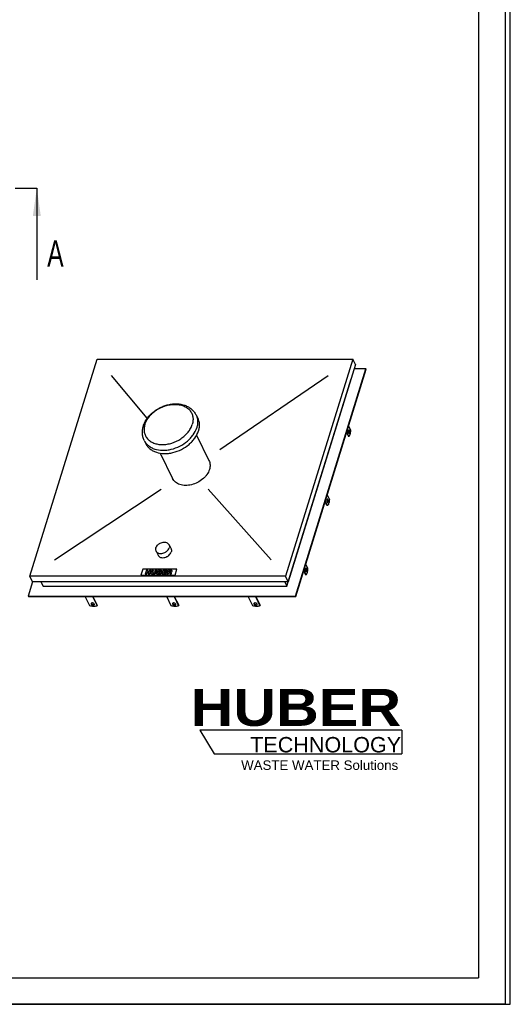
# Model space of a CAD drawing. Header units: millimetres. Extents: x 0 to 4200, y 0 to 5940.
# Tile 2 of 3: x 2341 to 4200, y 0 to 3736. Entities that reach past the tile are written whole.
import ezdxf

# ---------------------------------------------------------------- set-up
doc = ezdxf.new("R2010")
doc.units = ezdxf.units.MM
doc.header["$LTSCALE"] = 387.2
doc.linetypes.add('PHANTOM', pattern=[0.8, 0.45, -0.05, 0.1, -0.05, 0.1, -0.05])
doc.layers.get('0').update_dxf_attribs({"linetype": 'CONTINUOUS'})
for name, color, linetype in [('_ACHSEN', 7, 'CONTINUOUS'), ('_KURVEN', 7, 'CONTINUOUS'), ('HATCHING_BL0', 7, 'CONTINUOUS'), ('HUBER_Logo_BL2', 7, 'CONTINUOUS')]:
    doc.layers.add(name, color=color, linetype=linetype)
doc.styles.get("Standard").update_dxf_attribs({"font": 'txt', "width": 0.7})
doc.styles.add('TEXTSTYLE_2', font='ariblk.ttf')
doc.styles.add('TEXTSTYLE_3', font='arial.ttf')
doc.dimstyles.get("Standard").update_dxf_attribs({"dimtxt": 50, "dimasz": 70, "dimexe": 2, "dimexo": 1, "dimtad": 1, "dimdec": 1, "dimtxsty": 'STANDARD', "dimblk": '_FILLED', "dimblk1": '_FILLED', "dimblk2": '_FILLED', "dimcen": 0.09, "dimadec": 1, "dimazin": 2, "dimtol": 1, "dimtp": 0.1, "dimtm": 0.1, "dimtfac": 1, "dimtdec": 1, "dimtofl": 0, "dimtmove": 0, "dimatfit": 3, "dimldrblk": '_FILLED', "dimfxl": 1, "dimtolj": 1, "dimarcsym": 0})

# ---------------------------------------------------------------- blocks, each defined once
blk = doc.blocks.new('HUBER_LOGO_BL2', base_point=(3411.6, 1009.5))
at = {"layer": 'HUBER_Logo_BL2', "color": 5, "linetype": 'CONTINUOUS'}
for p, q in [((3788.5, 1040.5), (3023.5, 1040.5)), ((3023.5, 1040.5), (3077.5, 950.5)), ((3788.5, 1040.5), (3788.5, 950.5)), ((3077.5, 950.5), (3788.5, 950.5))]:
    blk.add_line(p, q, dxfattribs=at)
at = {"layer": 'HUBER_Logo_BL2', "color": 2, "linetype": 'CONTINUOUS', "attachment_point": 3, "line_spacing_factor": 0.78}
for s, insert, char_height, width, style in [('HUBER\\P\\fArial;\\H58.5;TECHNOLOGY ', (3786.3, 1196.7), 140.4, 775.343, 'TEXTSTYLE_2'), ('WASTE WATER Solutions', (3775.2, 925.3), 36, 594.067, 'TEXTSTYLE_3')]:
    blk.add_mtext(s, dxfattribs=dict(at, insert=insert, char_height=char_height, width=width, style=style))
blk = doc.blocks.new('_FILLED')
at = {"color": 0, "linetype": 'BYBLOCK'}
blk.add_solid([(0, 0), (-1, 0.143), (-1, -0.143)], dxfattribs=at)
blk = doc.blocks.new('XSEC_FILLED')
at = {"color": 0, "linetype": 'BYBLOCK'}
blk.add_solid([(0, 0), (-1, 0.143), (-1, -0.143)], dxfattribs=at)
blk = doc.blocks.new('HATCHING_BL0', base_point=(1586.8, 2922.3))
at = {"layer": 'HATCHING_BL0', "color": 7, "linetype": 'PHANTOM'}
for p, q in [((768.2, 3096.2), (867, 3096.2)), ((867, 3096.2), (2132.1, 3096.2)), ((2323.4, 3096.2), (2405.4, 3096.2))]:
    blk.add_line(p, q, dxfattribs=at)
at = {"layer": 'HATCHING_BL0', "color": 7, "linetype": 'CONTINUOUS', "char_height": 100, "width": 128.571, "attachment_point": 1, "line_spacing_factor": 0.9}
for insert in [(643.2, 2898.5), (2444.7, 2898.5)]:
    blk.add_mtext('A', dxfattribs=dict(at, insert=insert))
at = {"layer": 'HATCHING_BL0', "color": 7, "linetype": 'CONTINUOUS'}
for points in [[(768.2, 3096.2), (768.2, 2748.5)], [(2405.4, 3096.2), (2405.4, 2748.5)]]:
    blk.add_leader(points, dimstyle='STANDARD', override={"dimasz": 105, "dimtad": 0, "dimldrblk": 'XSEC_FILLED'}, dxfattribs=at)

msp = doc.modelspace()

# ---------------------------------------------------------------- linework, layer by layer
at = {"color": 7, "linetype": 'CONTINUOUS'}
for p, q in [((4200, 0), (4200, 5940)), ((4200, 0), (4200, 5940)), ((2379.08, 1624.07), (2633.74, 2448.13)), ((2633.74, 2448.13), (3602.69, 2448.13)), ((3602.69, 2448.13), (3348.04, 1624.07)), ((3613.06, 2426.99), (3602.69, 2448.13)), ((3613.06, 2426.99), (3358.41, 1602.93)), ((3386.25, 1549.11), (3652.53, 2410.77)), ((3386.87, 1547.87), (3653.14, 2409.53)), ((3652.53, 2410.77), (3608.05, 2410.77)), ((3652.53, 2410.77), (3653.14, 2409.53)), ((3353.66, 1586.71), (3596.7, 2373.17)), ((3596.53, 2373.5), (3596.7, 2373.17)), ((2389.45, 1602.93), (2379.08, 1624.07)), ((3348.04, 1624.07), (2379.08, 1624.07)), ((3358.41, 1602.93), (3348.04, 1624.07)), ((2389.72, 1602.93), (2373.09, 1549.11)), ((3358.41, 1602.93), (2389.45, 1602.93)), ((2420.96, 1602.93), (2428.92, 1586.71)), ((2428.92, 1586.71), (3353.66, 1586.71)), ((3345.7, 1602.93), (3353.66, 1586.71)), ((2373.09, 1549.11), (2373.7, 1547.87)), ((2373.09, 1549.11), (3386.25, 1549.11)), ((2373.7, 1547.87), (3386.87, 1547.87)), ((2606.62, 1512.44), (2589.23, 1547.87)), ((2616.87, 1547.87), (2634.25, 1512.44)), ((2618.12, 1547.87), (2634.73, 1514.01)), ((3223.73, 1512.44), (3206.34, 1547.87)), ((3233.98, 1547.87), (3251.36, 1512.44)), ((3235.23, 1547.87), (3251.85, 1514.01)), ((3386.25, 1549.11), (3386.87, 1547.87)), ((2634.25, 1512.44), (2634.73, 1514.01)), ((3251.36, 1512.44), (3251.85, 1514.01)), ((0, 0), (4200, 0)), ((0, 0), (4200, 0))]:
    msp.add_line(p, q, dxfattribs=at)
at = {"color": 3, "linetype": 'CONTINUOUS'}
for p, q in [((4180, 5900), (4180, 0)), ((4180, 0), (0, 0))]:
    msp.add_line(p, q, dxfattribs=at)
at = {"color": 5, "linetype": 'CONTINUOUS'}
for p in [(4080, 5800), (400, 100)]:
    msp.add_line(p, (4080, 100), dxfattribs=at)
at = {"color": 7, "linetype": 'CONTINUOUS'}
for points, knots in [([(2634.25, 1512.44), (2632.63, 1511.35), (2628.56, 1509.75), (2621.7, 1509.08), (2614.14, 1509.91), (2609.09, 1511.44), (2606.62, 1512.44)], [0, 0, 0, 0, 0.2058635, 0.4489582, 0.7193202, 1, 1, 1, 1]), ([(2611.17, 1520.57), (2611.08, 1520.28), (2611.03, 1519.6), (2611.25, 1518.97), (2611.4, 1518.66)], [0, 0, 0, 0, 0.4740095, 1, 1, 1, 1]), ([(2623.37, 1518.66), (2623.13, 1519.14), (2622.39, 1520.09), (2620.87, 1521.23), (2619.01, 1522.11), (2616.98, 1522.63), (2614.99, 1522.76), (2613.23, 1522.47), (2611.85, 1521.77), (2611.3, 1520.98), (2611.17, 1520.57)], [0, 0, 0, 0, 0.1139078, 0.2474656, 0.393864, 0.5430021, 0.6841578, 0.8084916, 0.912072, 1, 1, 1, 1]), ([(2611.4, 1518.66), (2611.64, 1518.17), (2612.38, 1517.22), (2613.9, 1516.08), (2615.76, 1515.21), (2617.79, 1514.68), (2619.78, 1514.55), (2621.54, 1514.84), (2622.91, 1515.54), (2623.47, 1516.34), (2623.59, 1516.74)], [0, 0, 0, 0, 0.1139078, 0.2474656, 0.393864, 0.5430021, 0.6841578, 0.8084916, 0.912072, 1, 1, 1, 1]), ([(2611.57, 1521.31), (2611.58, 1521.22), (2611.62, 1520.85), (2611.75, 1520.48), (2611.88, 1520.22)], [0, 0, 0, 0, 0.2374982, 1, 1, 1, 1]), ([(2611.88, 1520.22), (2612.1, 1519.78), (2612.76, 1518.91), (2614.09, 1517.84), (2615.75, 1516.97), (2617.59, 1516.39), (2619.46, 1516.13), (2621.57, 1516.24), (2623.11, 1516.86), (2623.68, 1517.57)], [0, 0, 0, 0, 0.1102651, 0.2384178, 0.3793689, 0.5251901, 0.6670191, 0.7967543, 1, 1, 1, 1]), ([(2623.59, 1516.74), (2623.69, 1517.03), (2623.74, 1517.71), (2623.52, 1518.35), (2623.37, 1518.66)], [0, 0, 0, 0, 0.4740095, 1, 1, 1, 1]), ([(3251.36, 1512.44), (3249.74, 1511.35), (3245.67, 1509.75), (3238.81, 1509.08), (3231.25, 1509.91), (3226.2, 1511.44), (3223.73, 1512.44)], [0, 0, 0, 0, 0.2058635, 0.4489582, 0.7193202, 1, 1, 1, 1]), ([(3228.28, 1520.57), (3228.19, 1520.28), (3228.14, 1519.6), (3228.36, 1518.97), (3228.51, 1518.66)], [0, 0, 0, 0, 0.4740095, 1, 1, 1, 1]), ([(3240.48, 1518.66), (3240.24, 1519.14), (3239.5, 1520.09), (3237.98, 1521.23), (3236.12, 1522.11), (3234.09, 1522.63), (3232.1, 1522.76), (3230.34, 1522.47), (3228.97, 1521.77), (3228.41, 1520.98), (3228.28, 1520.57)], [0, 0, 0, 0, 0.1139078, 0.2474656, 0.393864, 0.5430021, 0.6841578, 0.8084916, 0.912072, 1, 1, 1, 1]), ([(3228.51, 1518.66), (3228.75, 1518.17), (3229.49, 1517.22), (3231.01, 1516.08), (3232.87, 1515.21), (3234.9, 1514.68), (3236.89, 1514.55), (3238.65, 1514.84), (3240.02, 1515.54), (3240.58, 1516.34), (3240.71, 1516.74)], [0, 0, 0, 0, 0.1139078, 0.2474656, 0.393864, 0.5430021, 0.6841578, 0.8084916, 0.912072, 1, 1, 1, 1]), ([(3228.68, 1521.31), (3228.69, 1521.22), (3228.74, 1520.85), (3228.86, 1520.48), (3228.99, 1520.22)], [0, 0, 0, 0, 0.2374982, 1, 1, 1, 1]), ([(3228.99, 1520.22), (3229.21, 1519.78), (3229.87, 1518.91), (3231.2, 1517.84), (3232.86, 1516.97), (3234.7, 1516.39), (3236.57, 1516.13), (3238.69, 1516.24), (3240.22, 1516.86), (3240.79, 1517.57)], [0, 0, 0, 0, 0.1102651, 0.2384178, 0.3793689, 0.5251901, 0.6670191, 0.7967543, 1, 1, 1, 1]), ([(3240.71, 1516.74), (3240.8, 1517.03), (3240.85, 1517.71), (3240.63, 1518.35), (3240.48, 1518.66)], [0, 0, 0, 0, 0.4740095, 1, 1, 1, 1])]:
    msp.add_open_spline(points, degree=3, knots=knots, dxfattribs=at)
at = {"layer": '_ACHSEN', "color": 7, "linetype": 'CONTINUOUS'}
for p, q in [((3009.11, 2236.04), (3015.21, 2223.61)), ((3578.96, 2169.47), (3586.17, 2154.77)), ((3579.67, 2171.78), (3588.01, 2154.77)), ((3595.28, 2178.27), (3586.93, 2195.28)), ((2812.5, 2139.56), (2818.6, 2127.13)), ((3010.77, 2158.87), (3057.83, 2062.97)), ((3588.01, 2154.77), (3586.17, 2154.77)), ((2872.52, 2091.04), (2919.58, 1995.12)), ((3505.08, 1892.35), (3497.86, 1907.06)), ((3506.92, 1892.35), (3498.58, 1909.36)), ((3505.84, 1932.86), (3514.18, 1915.85)), ((3506.92, 1892.35), (3505.08, 1892.35)), ((2857.21, 1719.55), (2864.84, 1704.01)), ((2906.58, 1743.78), (2914.21, 1728.24)), ((3416.77, 1644.64), (3423.99, 1629.94)), ((3417.48, 1646.95), (3425.83, 1629.94)), ((3433.09, 1653.44), (3424.75, 1670.45)), ((3425.83, 1629.94), (3423.99, 1629.94)), ((2915.17, 1512.44), (2897.79, 1547.87)), ((2925.42, 1547.87), (2942.81, 1512.44)), ((2926.67, 1547.87), (2943.29, 1514.01)), ((2942.81, 1512.44), (2943.29, 1514.01))]:
    msp.add_line(p, q, dxfattribs=at)
for points, knots in [([(2809.2, 2194.27), (2810.68, 2199.08), (2814.54, 2208.6), (2822.53, 2222), (2832.59, 2234.48), (2848.48, 2249.66), (2867.3, 2261.94), (2887.86, 2270.72), (2908.98, 2276.91), (2930.7, 2279.19), (2951.69, 2276.97), (2966.43, 2273.09), (2979.98, 2266.98), (2991.96, 2258.68), (3001.95, 2248.35), (3007.03, 2240.27), (3009.11, 2236.04)], [0, 0, 0, 0, 0.0602801, 0.1223081, 0.1860869, 0.2514105, 0.3847583, 0.451897, 0.5184659, 0.6476064, 0.7098177, 0.7702712, 0.829149, 0.8867863, 0.9435959, 1, 1, 1, 1]), ([(3015.21, 2223.61), (3016.94, 2220.07), (3019.71, 2212.54), (3021.5, 2200.48), (3020.93, 2187.88), (3019.05, 2179.53), (3017.76, 2175.37)], [0, 0, 0, 0, 0.2390843, 0.4829162, 0.735575, 1, 1, 1, 1]), ([(2812.5, 2139.56), (2810.48, 2143.68), (2807.26, 2152.4), (2805.15, 2166.23), (2805.71, 2180.4), (2807.78, 2189.69), (2809.2, 2194.27)], [0, 0, 0, 0, 0.2457505, 0.4931759, 0.7440195, 1, 1, 1, 1]), ([(2818.6, 2127.13), (2820.45, 2123.36), (2825.06, 2116.14), (2834.27, 2106.91), (2845.57, 2099.46), (2863.4, 2091.96), (2883.77, 2088.98), (2904.91, 2090.1), (2927.14, 2094.12), (2954.17, 2104.22), (2978.23, 2120.07), (2994.46, 2135.61), (3007.62, 2151.9), (3014.81, 2165.83), (3017.76, 2175.37)], [0, 0, 0, 0, 0.050746, 0.1026298, 0.156609, 0.2133398, 0.3356261, 0.4012078, 0.4690088, 0.6081778, 0.7469379, 0.8142557, 0.8792088, 1, 1, 1, 1]), ([(3587.02, 2167.64), (3586.79, 2168.11), (3586.43, 2169.19), (3586.12, 2170.97), (3586.03, 2172.9), (3586.16, 2174.82), (3586.5, 2176.55), (3586.96, 2177.79), (3587.43, 2178.53), (3587.79, 2178.92), (3588.18, 2179.17), (3588.46, 2179.23), (3588.6, 2179.23)], [0, 0, 0, 0, 0.1234689, 0.2691155, 0.4261621, 0.5821152, 0.7246376, 0.8434609, 0.8921079, 0.933464, 0.9686066, 1, 1, 1, 1]), ([(3588.6, 2166.23), (3588.45, 2166.23), (3588.14, 2166.31), (3587.72, 2166.6), (3587.34, 2167.06), (3587.12, 2167.43), (3587.02, 2167.64)], [0, 0, 0, 0, 0.1954426, 0.4179159, 0.6840526, 1, 1, 1, 1]), ([(3588.33, 2177.83), (3588.52, 2177.43), (3588.84, 2176.54), (3589.26, 2174.52), (3589.36, 2171.84), (3588.98, 2169.25), (3588.33, 2167.56), (3587.91, 2166.92), (3587.67, 2166.68)], [0, 0, 0, 0, 0.1126737, 0.2439185, 0.5332335, 0.8036442, 0.9133342, 1, 1, 1, 1]), ([(3587.68, 2178.79), (3587.74, 2178.73), (3587.99, 2178.43), (3588.19, 2178.1), (3588.33, 2177.83)], [0, 0, 0, 0, 0.2224933, 1, 1, 1, 1]), ([(3588.01, 2154.77), (3588.56, 2155.14), (3589.63, 2156.14), (3590.99, 2158.1), (3592.2, 2160.57), (3593.67, 2164.66), (3594.89, 2170.62), (3595.25, 2175.64), (3595.28, 2178.27)], [0, 0, 0, 0, 0.0786024, 0.1720083, 0.2809566, 0.4046124, 0.687756, 1, 1, 1, 1]), ([(3588.6, 2179.23), (3588.74, 2179.23), (3589.05, 2179.16), (3589.47, 2178.87), (3589.85, 2178.41), (3590.07, 2178.03), (3590.17, 2177.83)], [0, 0, 0, 0, 0.1954426, 0.4179159, 0.6840526, 1, 1, 1, 1]), ([(3590.17, 2177.83), (3590.4, 2177.36), (3590.76, 2176.27), (3591.07, 2174.5), (3591.16, 2172.57), (3591.03, 2170.65), (3590.69, 2168.92), (3590.23, 2167.68), (3589.76, 2166.93), (3589.4, 2166.54), (3589.01, 2166.29), (3588.73, 2166.23), (3588.6, 2166.23)], [0, 0, 0, 0, 0.1234689, 0.2691155, 0.4261621, 0.5821152, 0.7246376, 0.8434609, 0.8921079, 0.933464, 0.9686066, 1, 1, 1, 1]), ([(3057.83, 2062.97), (3059.06, 2060.48), (3061, 2055.19), (3062.26, 2046.7), (3061.86, 2037.85), (3060.54, 2031.97), (3059.63, 2029.05)], [0, 0, 0, 0, 0.2390843, 0.4829162, 0.7355749, 1, 1, 1, 1]), ([(3059.63, 2029.05), (3057.56, 2022.34), (3052.5, 2012.55), (3043.24, 2001.09), (3031.83, 1990.16), (3014.91, 1979.01), (2995.91, 1971.91), (2980.28, 1969.09), (2965.41, 1968.3), (2951.09, 1970.39), (2938.54, 1975.67), (2930.6, 1980.91), (2924.12, 1987.4), (2920.88, 1992.48), (2919.58, 1995.12)], [0, 0, 0, 0, 0.1207912, 0.1857443, 0.2530621, 0.3918222, 0.5309912, 0.5987922, 0.6643739, 0.7866602, 0.843391, 0.8973702, 0.949254, 1, 1, 1, 1]), ([(3507.5, 1916.82), (3507.37, 1916.82), (3507.09, 1916.76), (3506.7, 1916.51), (3506.34, 1916.12), (3505.87, 1915.37), (3505.41, 1914.14), (3505.07, 1912.41), (3504.93, 1910.49), (3505.03, 1908.55), (3505.34, 1906.78), (3505.7, 1905.69), (3505.93, 1905.23)], [0, 0, 0, 0, 0.0313934, 0.066536, 0.1078921, 0.1565391, 0.2753624, 0.4178848, 0.5738379, 0.7308845, 0.8765311, 1, 1, 1, 1]), ([(3507.23, 1915.41), (3507.19, 1915.51), (3507.01, 1915.85), (3506.78, 1916.17), (3506.58, 1916.37)], [0, 0, 0, 0, 0.2785613, 1, 1, 1, 1]), ([(3506.58, 1904.26), (3506.82, 1904.5), (3507.24, 1905.15), (3507.89, 1906.84), (3508.27, 1909.42), (3508.17, 1912.11), (3507.75, 1914.13), (3507.43, 1915.02), (3507.23, 1915.41)], [0, 0, 0, 0, 0.0866658, 0.1963558, 0.4667665, 0.7560815, 0.8873263, 1, 1, 1, 1]), ([(3514.18, 1915.85), (3514.16, 1913.22), (3513.8, 1908.21), (3512.57, 1902.25), (3511.11, 1898.15), (3509.9, 1895.68), (3508.54, 1893.73), (3507.47, 1892.72), (3506.92, 1892.35)], [0, 0, 0, 0, 0.312244, 0.5953876, 0.7190434, 0.8279917, 0.9213976, 1, 1, 1, 1]), ([(3509.08, 1915.41), (3508.97, 1915.62), (3508.76, 1915.99), (3508.38, 1916.45), (3507.96, 1916.75), (3507.65, 1916.82), (3507.5, 1916.82)], [0, 0, 0, 0, 0.3159474, 0.5820841, 0.8045574, 1, 1, 1, 1]), ([(3507.5, 1903.82), (3507.64, 1903.82), (3507.92, 1903.88), (3508.31, 1904.13), (3508.67, 1904.52), (3509.14, 1905.27), (3509.6, 1906.5), (3509.94, 1908.23), (3510.07, 1910.15), (3509.98, 1912.09), (3509.67, 1913.86), (3509.31, 1914.94), (3509.08, 1915.41)], [0, 0, 0, 0, 0.0313934, 0.066536, 0.1078921, 0.1565391, 0.2753624, 0.4178848, 0.5738379, 0.7308845, 0.8765311, 1, 1, 1, 1]), ([(3505.93, 1905.23), (3506.03, 1905.02), (3506.25, 1904.64), (3506.63, 1904.19), (3507.05, 1903.89), (3507.36, 1903.82), (3507.5, 1903.82)], [0, 0, 0, 0, 0.3159474, 0.5820841, 0.8045574, 1, 1, 1, 1]), ([(2856.57, 1731.66), (2855.94, 1729.63), (2855.47, 1726.43), (2856.08, 1722.33), (2856.77, 1720.43), (2857.21, 1719.55)], [0, 0, 0, 0, 0.5161113, 0.7604342, 1, 1, 1, 1]), ([(2856.57, 1731.66), (2857.31, 1734.06), (2859.76, 1738.81), (2864.37, 1743.74), (2868.88, 1747.12), (2873.88, 1750.03), (2880.6, 1752.54), (2888.82, 1753.56), (2896.43, 1752.46), (2901.82, 1749.69), (2904.96, 1746.54), (2906.12, 1744.72), (2906.58, 1743.78)], [0, 0, 0, 0, 0.120885, 0.2529841, 0.3220667, 0.3920884, 0.5313656, 0.6645841, 0.7869655, 0.8972904, 0.9492145, 1, 1, 1, 1]), ([(2857.21, 1719.55), (2857.67, 1718.6), (2858.83, 1716.79), (2861.97, 1713.64), (2867.36, 1710.87), (2874.98, 1709.77), (2883.19, 1710.78), (2889.91, 1713.29), (2894.91, 1716.2), (2899.42, 1719.58), (2904.03, 1724.51), (2906.49, 1729.27), (2907.23, 1731.66)], [0, 0, 0, 0, 0.0507855, 0.1027096, 0.2130345, 0.3354159, 0.4686344, 0.6079116, 0.6779333, 0.7470159, 0.879115, 1, 1, 1, 1]), ([(2906.58, 1743.78), (2907.02, 1742.89), (2907.71, 1741), (2908.33, 1736.89), (2907.86, 1733.7), (2907.23, 1731.66)], [0, 0, 0, 0, 0.2395658, 0.4838887, 1, 1, 1, 1]), ([(2914.21, 1728.24), (2914.65, 1727.35), (2915.34, 1725.46), (2915.95, 1721.35), (2915.48, 1718.16), (2914.85, 1716.12)], [0, 0, 0, 0, 0.2395658, 0.4838887, 1, 1, 1, 1]), ([(2864.84, 1704.01), (2865.3, 1703.06), (2866.46, 1701.25), (2869.6, 1698.1), (2874.98, 1695.33), (2882.6, 1694.22), (2890.82, 1695.24), (2897.54, 1697.75), (2902.54, 1700.66), (2907.05, 1704.04), (2911.66, 1708.97), (2914.11, 1713.73), (2914.85, 1716.12)], [0, 0, 0, 0, 0.0507855, 0.1027096, 0.2130345, 0.3354159, 0.4686344, 0.6079116, 0.6779333, 0.7470159, 0.879115, 1, 1, 1, 1]), ([(3424.84, 1642.81), (3424.61, 1643.28), (3424.24, 1644.36), (3423.94, 1646.14), (3423.84, 1648.07), (3423.97, 1649.99), (3424.32, 1651.72), (3424.78, 1652.96), (3425.25, 1653.71), (3425.61, 1654.1), (3426, 1654.34), (3426.28, 1654.4), (3426.41, 1654.4)], [0, 0, 0, 0, 0.1234689, 0.2691155, 0.4261621, 0.5821152, 0.7246376, 0.8434609, 0.8921079, 0.933464, 0.9686066, 1, 1, 1, 1]), ([(3425.49, 1653.96), (3425.55, 1653.9), (3425.81, 1653.61), (3426.01, 1653.27), (3426.14, 1653)], [0, 0, 0, 0, 0.2224933, 1, 1, 1, 1]), ([(3426.14, 1653), (3426.33, 1652.61), (3426.65, 1651.71), (3427.07, 1649.69), (3427.18, 1647.01), (3426.8, 1644.42), (3426.15, 1642.73), (3425.73, 1642.09), (3425.49, 1641.85)], [0, 0, 0, 0, 0.1126737, 0.2439185, 0.5332335, 0.8036442, 0.9133342, 1, 1, 1, 1]), ([(3425.83, 1629.94), (3426.38, 1630.31), (3427.45, 1631.31), (3428.8, 1633.27), (3430.02, 1635.74), (3431.48, 1639.83), (3432.71, 1645.79), (3433.06, 1650.81), (3433.09, 1653.44)], [0, 0, 0, 0, 0.0786024, 0.1720083, 0.2809566, 0.4046124, 0.687756, 1, 1, 1, 1]), ([(3426.41, 1654.4), (3426.55, 1654.4), (3426.87, 1654.33), (3427.28, 1654.04), (3427.67, 1653.58), (3427.88, 1653.21), (3427.98, 1653)], [0, 0, 0, 0, 0.1954426, 0.4179159, 0.6840526, 1, 1, 1, 1]), ([(3427.98, 1653), (3428.21, 1652.53), (3428.58, 1651.45), (3428.89, 1649.67), (3428.98, 1647.74), (3428.85, 1645.82), (3428.51, 1644.09), (3428.05, 1642.85), (3427.57, 1642.1), (3427.21, 1641.71), (3426.83, 1641.46), (3426.54, 1641.4), (3426.41, 1641.4)], [0, 0, 0, 0, 0.1234689, 0.2691155, 0.4261621, 0.5821152, 0.7246376, 0.8434609, 0.8921079, 0.933464, 0.9686066, 1, 1, 1, 1]), ([(3426.41, 1641.4), (3426.27, 1641.4), (3425.96, 1641.48), (3425.54, 1641.77), (3425.15, 1642.23), (3424.94, 1642.6), (3424.84, 1642.81)], [0, 0, 0, 0, 0.1954426, 0.4179159, 0.6840526, 1, 1, 1, 1]), ([(2942.81, 1512.44), (2941.18, 1511.35), (2937.11, 1509.75), (2930.25, 1509.08), (2922.7, 1509.91), (2917.65, 1511.44), (2915.17, 1512.44)], [0, 0, 0, 0, 0.2058635, 0.4489582, 0.7193202, 1, 1, 1, 1]), ([(2919.73, 1520.57), (2919.64, 1520.28), (2919.59, 1519.6), (2919.8, 1518.97), (2919.95, 1518.66)], [0, 0, 0, 0, 0.4740095, 1, 1, 1, 1]), ([(2931.93, 1518.66), (2931.69, 1519.14), (2930.94, 1520.09), (2929.43, 1521.23), (2927.56, 1522.11), (2925.53, 1522.63), (2923.54, 1522.76), (2921.79, 1522.47), (2920.41, 1521.77), (2919.85, 1520.98), (2919.73, 1520.57)], [0, 0, 0, 0, 0.1139078, 0.2474656, 0.393864, 0.5430021, 0.6841578, 0.8084916, 0.912072, 1, 1, 1, 1]), ([(2919.95, 1518.66), (2920.19, 1518.17), (2920.94, 1517.22), (2922.45, 1516.08), (2924.32, 1515.21), (2926.35, 1514.68), (2928.34, 1514.55), (2930.09, 1514.84), (2931.47, 1515.54), (2932.03, 1516.34), (2932.15, 1516.74)], [0, 0, 0, 0, 0.1139078, 0.2474656, 0.393864, 0.5430021, 0.6841578, 0.8084916, 0.912072, 1, 1, 1, 1]), ([(2920.12, 1521.31), (2920.13, 1521.22), (2920.18, 1520.85), (2920.31, 1520.48), (2920.44, 1520.22)], [0, 0, 0, 0, 0.2374982, 1, 1, 1, 1]), ([(2920.44, 1520.22), (2920.65, 1519.78), (2921.31, 1518.91), (2922.65, 1517.84), (2924.31, 1516.97), (2926.15, 1516.39), (2928.02, 1516.13), (2930.13, 1516.24), (2931.67, 1516.86), (2932.24, 1517.57)], [0, 0, 0, 0, 0.1102651, 0.2384178, 0.3793689, 0.5251901, 0.6670191, 0.7967543, 1, 1, 1, 1]), ([(2932.15, 1516.74), (2932.24, 1517.03), (2932.29, 1517.71), (2932.08, 1518.35), (2931.93, 1518.66)], [0, 0, 0, 0, 0.4740095, 1, 1, 1, 1])]:
    msp.add_open_spline(points, degree=3, knots=knots, dxfattribs=at)
at = {"layer": '_ACHSEN', "color": 9, "linetype": 'CONTINUOUS'}
for points, knots in [([(2815.14, 2199.98), (2816.73, 2205.13), (2821.18, 2215.42), (2830.8, 2229.71), (2843.2, 2242.85), (2862.89, 2258.24), (2885.88, 2269.36), (2910.15, 2275.21), (2928.09, 2276.74), (2945.19, 2275.36), (2960.81, 2271.09), (2974.36, 2264.05), (2983.55, 2255.96), (2989.23, 2248.47), (2993.77, 2240.41), (2997.35, 2229.11), (2997.95, 2214.54), (2996, 2204.81), (2994.51, 2199.98)], [0, 0, 0, 0, 0.0611153, 0.1260923, 0.1944209, 0.2651842, 0.4087993, 0.479401, 0.547479, 0.6121449, 0.6729294, 0.7299203, 0.7838584, 0.8101493, 0.8362307, 0.8885605, 0.94271, 1, 1, 1, 1]), ([(3009.11, 2236.04), (3010.84, 2232.5), (3013.61, 2224.97), (3015.4, 2212.91), (3014.83, 2200.32), (3012.95, 2191.96), (3011.66, 2187.8)], [0, 0, 0, 0, 0.2390843, 0.4829162, 0.735575, 1, 1, 1, 1]), ([(2815.14, 2199.98), (2813.65, 2195.16), (2811.7, 2185.43), (2812.3, 2170.85), (2815.88, 2159.56), (2820.43, 2151.5), (2826.1, 2144), (2835.29, 2135.91), (2848.84, 2128.88), (2864.47, 2124.61), (2881.56, 2123.22), (2899.5, 2124.75), (2923.77, 2130.6), (2946.76, 2141.72), (2966.45, 2157.12), (2978.86, 2170.26), (2988.47, 2184.55), (2992.92, 2194.83), (2994.51, 2199.98)], [0, 0, 0, 0, 0.05729, 0.1114395, 0.1637693, 0.1898507, 0.2161416, 0.2700797, 0.3270706, 0.3878551, 0.452521, 0.520599, 0.5912007, 0.7348158, 0.8055791, 0.8739077, 0.9388847, 1, 1, 1, 1]), ([(2812.5, 2139.56), (2814.35, 2135.79), (2818.96, 2128.57), (2828.17, 2119.34), (2839.46, 2111.9), (2857.3, 2104.39), (2877.67, 2101.41), (2898.81, 2102.54), (2921.04, 2106.55), (2948.07, 2116.65), (2972.13, 2132.5), (2988.36, 2148.04), (3001.52, 2164.33), (3008.71, 2178.26), (3011.66, 2187.8)], [0, 0, 0, 0, 0.050746, 0.1026298, 0.156609, 0.2133398, 0.3356261, 0.4012078, 0.4690088, 0.6081778, 0.7469379, 0.8142557, 0.8792088, 1, 1, 1, 1])]:
    msp.add_open_spline(points, degree=3, knots=knots, dxfattribs=at)
at = {"layer": '_KURVEN', "color": 4, "linetype": 'CONTINUOUS'}
for p, q in [((2824.28, 2223.79), (2688.06, 2385.46)), ((3099.19, 2104.45), (3509.64, 2385.46)), ((2472.13, 1686.73), (2877.12, 1954.92)), ((3054.48, 1954.92), (3293.72, 1686.73)), ((2807.56, 1651.48), (2800.3, 1627.98)), ((2936.51, 1651.48), (2807.56, 1651.48)), ((2821, 1647.57), (2816.16, 1631.9)), ((2826.69, 1647.57), (2821, 1647.57)), ((2825, 1642.08), (2826.69, 1647.57)), ((2832.91, 1647.57), (2831.22, 1642.08)), ((2838.63, 1647.57), (2832.91, 1647.57)), ((2833.79, 1631.9), (2838.63, 1647.57)), ((2842.42, 1647.57), (2839.54, 1638.23)), ((2848.1, 1647.57), (2842.42, 1647.57)), ((2845.15, 1638), (2848.1, 1647.57)), ((2854.4, 1647.57), (2851.44, 1638)), ((2860.08, 1647.57), (2854.4, 1647.57)), ((2857.19, 1638.23), (2860.08, 1647.57)), ((2863.86, 1647.57), (2859.02, 1631.9)), ((2874.52, 1647.57), (2863.86, 1647.57)), ((2867.71, 1641.42), (2868.62, 1644.39)), ((2868.62, 1644.39), (2871.14, 1644.39)), ((2883.85, 1647.57), (2879.01, 1631.9)), ((2899.11, 1647.57), (2883.85, 1647.57)), ((2887.76, 1641.73), (2888.53, 1644.22)), ((2888.53, 1644.22), (2898.07, 1644.22)), ((2902.53, 1647.57), (2897.69, 1631.9)), ((2898.07, 1644.22), (2899.11, 1647.57)), ((2912.01, 1647.57), (2902.53, 1647.57)), ((2906.28, 1641.22), (2907.27, 1644.4)), ((2907.27, 1644.4), (2909.77, 1644.4)), ((2929.25, 1627.98), (2936.51, 1651.48)), ((2800.3, 1627.98), (2929.25, 1627.98)), ((2816.16, 1631.9), (2821.85, 1631.9)), ((2821.85, 1631.9), (2823.81, 1638.24)), ((2823.81, 1638.24), (2830.03, 1638.24)), ((2831.22, 1642.08), (2825, 1642.08)), ((2830.03, 1638.24), (2828.07, 1631.9)), ((2828.07, 1631.9), (2833.79, 1631.9)), ((2859.02, 1631.9), (2868.85, 1631.9)), ((2865.8, 1635.27), (2866.78, 1638.44)), ((2868.71, 1635.27), (2865.8, 1635.27)), ((2866.78, 1638.44), (2869.67, 1638.44)), ((2870.18, 1641.42), (2867.71, 1641.42)), ((2879.01, 1631.9), (2894.54, 1631.9)), ((2885.81, 1635.45), (2886.77, 1638.54)), ((2895.64, 1635.45), (2885.81, 1635.45)), ((2886.77, 1638.54), (2895.63, 1638.54)), ((2896.61, 1641.73), (2887.76, 1641.73)), ((2894.54, 1631.9), (2895.64, 1635.45)), ((2895.63, 1638.54), (2896.61, 1641.73)), ((2897.69, 1631.9), (2903.4, 1631.9)), ((2903.4, 1631.9), (2905.37, 1638.26)), ((2905.37, 1638.26), (2905.87, 1638.26)), ((2908.68, 1641.22), (2906.28, 1641.22)), ((2907.81, 1636.69), (2909.37, 1631.9)), ((2909.37, 1631.9), (2915.8, 1631.9)), ((2915.8, 1631.9), (2914.44, 1636.43))]:
    msp.add_line(p, q, dxfattribs=at)
for points in [[(2872.83, 1644.01), (2872.55, 1644.26), (2871.99, 1644.39), (2871.14, 1644.39)], [(2873.02, 1642.94), (2873.16, 1643.39), (2873.1, 1643.75), (2872.83, 1644.01)], [(2874.52, 1647.57), (2876.29, 1647.57), (2877.53, 1647.19), (2878.25, 1646.44)], [(2878.25, 1646.44), (2878.98, 1645.7), (2879.17, 1644.77), (2878.83, 1643.67)], [(2911.76, 1643.99), (2911.47, 1644.26), (2910.8, 1644.4), (2909.77, 1644.4)], [(2911.97, 1642.83), (2912.13, 1643.33), (2912.06, 1643.72), (2911.76, 1643.99)], [(2912.01, 1647.57), (2913.77, 1647.57), (2915.08, 1647.44), (2915.93, 1647.18)], [(2915.93, 1647.18), (2916.78, 1646.93), (2917.37, 1646.44), (2917.73, 1645.75)], [(2917.73, 1645.75), (2918.09, 1645.06), (2918.11, 1644.21), (2917.81, 1643.22)], [(2839.25, 1635.58), (2839.21, 1636.58), (2839.3, 1637.46), (2839.54, 1638.23)], [(2839.9, 1633.77), (2839.49, 1634.36), (2839.27, 1634.96), (2839.25, 1635.58)], [(2841.44, 1632.42), (2840.82, 1632.74), (2840.31, 1633.19), (2839.9, 1633.77)], [(2843.9, 1631.79), (2842.87, 1631.9), (2842.04, 1632.1), (2841.44, 1632.42)], [(2846.79, 1631.63), (2845.88, 1631.63), (2844.92, 1631.69), (2843.9, 1631.79)], [(2845.15, 1638), (2844.88, 1637.15), (2844.96, 1636.48), (2845.36, 1636)], [(2845.36, 1636), (2845.77, 1635.52), (2846.47, 1635.29), (2847.46, 1635.29)], [(2850.93, 1632.16), (2849.72, 1631.81), (2848.33, 1631.63), (2846.79, 1631.63)], [(2847.46, 1635.29), (2848.44, 1635.29), (2849.28, 1635.52), (2849.98, 1635.99)], [(2849.98, 1635.99), (2850.68, 1636.46), (2851.18, 1637.14), (2851.44, 1638)], [(2853.61, 1633.45), (2852.69, 1632.83), (2851.8, 1632.4), (2850.93, 1632.16)], [(2855.87, 1635.61), (2855.28, 1634.79), (2854.53, 1634.07), (2853.61, 1633.45)], [(2857.19, 1638.23), (2856.91, 1637.3), (2856.46, 1636.43), (2855.87, 1635.61)], [(2868.71, 1635.27), (2869.69, 1635.27), (2870.42, 1635.41), (2870.91, 1635.7)], [(2871.46, 1632.11), (2870.14, 1631.96), (2869.26, 1631.9), (2868.85, 1631.9)], [(2871.63, 1638.01), (2871.31, 1638.29), (2870.67, 1638.44), (2869.67, 1638.44)], [(2870.18, 1641.42), (2871.06, 1641.42), (2871.72, 1641.55), (2872.15, 1641.81)], [(2870.91, 1635.7), (2871.41, 1636), (2871.73, 1636.4), (2871.89, 1636.9)], [(2873.78, 1632.63), (2873.23, 1632.39), (2872.45, 1632.22), (2871.46, 1632.11)], [(2871.89, 1636.9), (2872.03, 1637.36), (2871.94, 1637.73), (2871.63, 1638.01)], [(2872.15, 1641.81), (2872.58, 1642.06), (2872.87, 1642.45), (2873.02, 1642.94)], [(2876.08, 1634.17), (2875.43, 1633.51), (2874.67, 1633), (2873.78, 1632.63)], [(2877.08, 1641.28), (2876.48, 1640.83), (2875.71, 1640.49), (2874.77, 1640.24)], [(2874.77, 1640.24), (2876, 1639.96), (2876.82, 1639.5), (2877.25, 1638.84)], [(2877.42, 1636.36), (2877.17, 1635.54), (2876.72, 1634.81), (2876.08, 1634.17)], [(2878.83, 1643.67), (2878.54, 1642.74), (2877.96, 1641.95), (2877.08, 1641.28)], [(2877.25, 1638.84), (2877.67, 1638.17), (2877.73, 1637.35), (2877.42, 1636.36)], [(2907.14, 1637.89), (2906.81, 1638.13), (2906.39, 1638.26), (2905.87, 1638.26)], [(2907.81, 1636.69), (2907.61, 1637.31), (2907.39, 1637.7), (2907.14, 1637.89)], [(2908.68, 1641.22), (2908.93, 1641.22), (2909.46, 1641.28), (2910.26, 1641.43)], [(2910.26, 1641.43), (2910.65, 1641.5), (2911, 1641.66), (2911.33, 1641.92)], [(2911.33, 1641.92), (2911.64, 1642.18), (2911.86, 1642.49), (2911.97, 1642.83)], [(2914.18, 1639.43), (2913.62, 1639.18), (2912.89, 1638.97), (2911.99, 1638.81)], [(2911.99, 1638.81), (2912.6, 1638.61), (2913.04, 1638.42), (2913.29, 1638.23)], [(2913.29, 1638.23), (2913.46, 1638.1), (2913.68, 1637.83), (2913.95, 1637.4)], [(2913.95, 1637.4), (2914.21, 1636.99), (2914.37, 1636.67), (2914.44, 1636.43)], [(2916.45, 1640.96), (2915.82, 1640.33), (2915.06, 1639.82), (2914.18, 1639.43)], [(2917.81, 1643.22), (2917.54, 1642.34), (2917.08, 1641.59), (2916.45, 1640.96)]]:
    msp.add_open_spline(points, degree=3, dxfattribs=at)

# ---------------------------------------------------------------- block references
at = {"layer": 'HATCHING_BL0'}
msp.add_blockref('HATCHING_BL0', (1586.8, 2922.32), dxfattribs=at)
at = {"layer": 'HUBER_Logo_BL2'}
msp.add_blockref('HUBER_LOGO_BL2', (3411.59, 1009.55), dxfattribs=at)

doc.saveas('drawing.dxf')
